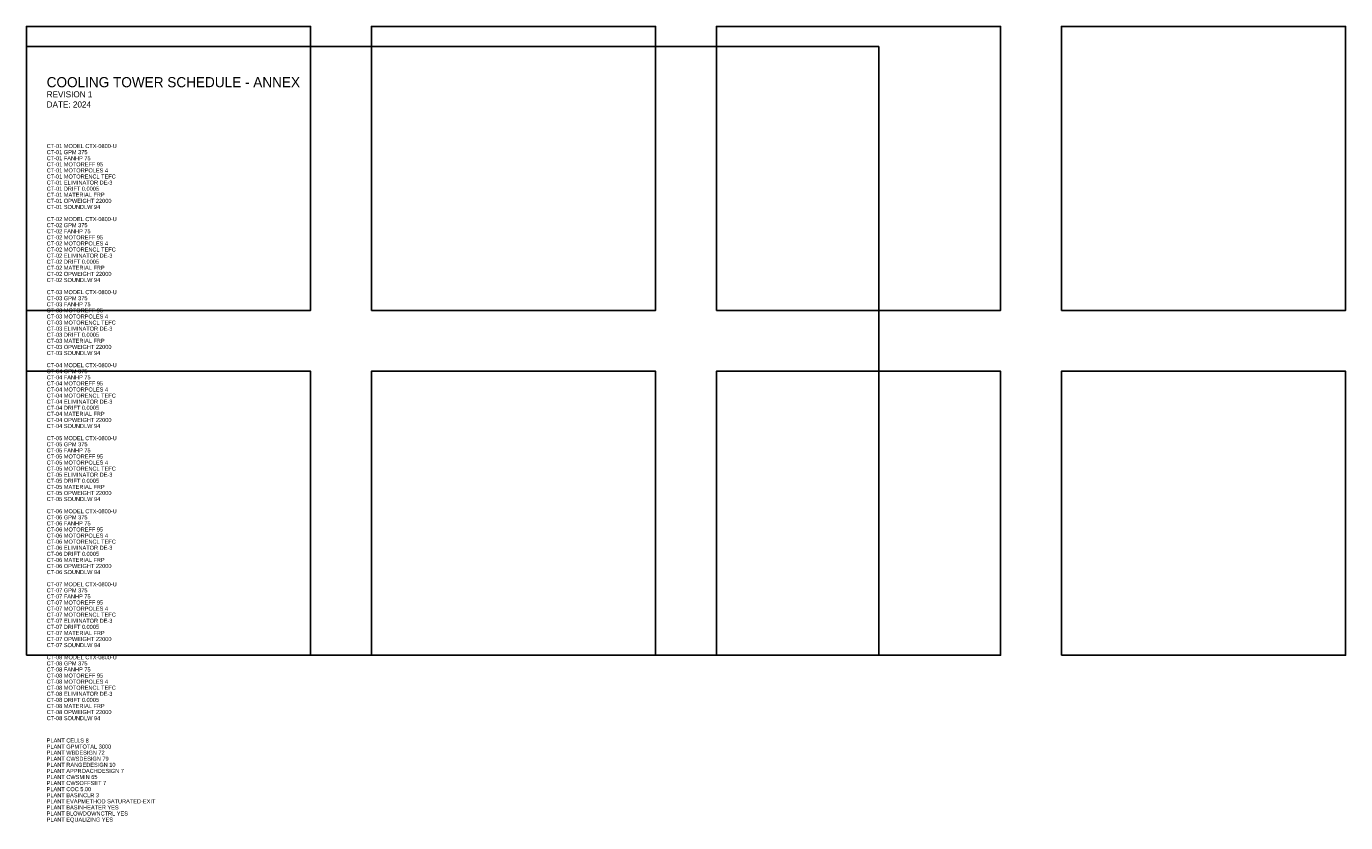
# Model space of a CAD drawing. Header units: metres. Extents: x 0 to 65, y -8.3 to 31.
import ezdxf

# ---------------------------------------------------------------- set-up
doc = ezdxf.new("R2010")
doc.units = ezdxf.units.M
for name, color, linetype in [('G-TBLK', 3, 'Continuous'), ('M-CTWR-PLAN', 2, 'Continuous'), ('M-CTWR-SCHD', 1, 'Continuous')]:
    doc.layers.add(name, color=color, linetype=linetype)

msp = doc.modelspace()

# ---------------------------------------------------------------- linework, layer by layer
at = {"layer": 'G-TBLK'}
msp.add_lwpolyline([(0, 0), (42, 0), (42, 30), (0, 30), (0, 0)], close=True, dxfattribs=at)
at = {"layer": 'M-CTWR-PLAN'}
for points in [[(0, 17), (14, 17), (14, 31), (0, 31), (0, 17)], [(17, 17), (31, 17), (31, 31), (17, 31), (17, 17)], [(34, 17), (48, 17), (48, 31), (34, 31), (34, 17)], [(51, 17), (65, 17), (65, 31), (51, 31), (51, 17)], [(0, 0), (14, 0), (14, 14), (0, 14), (0, 0)], [(17, 0), (31, 0), (31, 14), (17, 14), (17, 0)], [(34, 0), (48, 0), (48, 14), (34, 14), (34, 0)], [(51, 0), (65, 0), (65, 14), (51, 14), (51, 0)]]:
    msp.add_lwpolyline(points, close=True, dxfattribs=at)

# ---------------------------------------------------------------- texts
at = {"layer": 'G-TBLK'}
for s, height, p in [('COOLING TOWER SCHEDULE - ANNEX', 0.5, (1, 28)), ('REVISION 1', 0.3, (1, 27.5)), ('DATE: 2024', 0.3, (1, 27))]:
    msp.add_text(s, height=height, dxfattribs=at).set_placement(p)
at = {"layer": 'M-CTWR-SCHD'}
for s, p in [('CT-01 MODEL CTX-0800-U', (1, 25)), ('CT-01 GPM 375', (1, 24.7)), ('CT-01 FANHP 75', (1, 24.4)), ('CT-01 MOTOREFF 95', (1, 24.1)), ('CT-01 MOTORPOLES 4', (1, 23.8)), ('CT-01 MOTORENCL TEFC', (1, 23.5)), ('CT-01 ELIMINATOR DE-3', (1, 23.2)), ('CT-01 DRIFT 0.0005', (1, 22.9)), ('CT-01 MATERIAL FRP', (1, 22.6)), ('CT-01 OPWEIGHT 22000', (1, 22.3)), ('CT-01 SOUNDLW 94', (1, 22)), ('CT-02 MODEL CTX-0800-U', (1, 21.4)), ('CT-02 GPM 375', (1, 21.1)), ('CT-02 FANHP 75', (1, 20.8)), ('CT-02 MOTOREFF 95', (1, 20.5)), ('CT-02 MOTORPOLES 4', (1, 20.2)), ('CT-02 MOTORENCL TEFC', (1, 19.9)), ('CT-02 ELIMINATOR DE-3', (1, 19.6)), ('CT-02 DRIFT 0.0005', (1, 19.3)), ('CT-02 MATERIAL FRP', (1, 19)), ('CT-02 OPWEIGHT 22000', (1, 18.7)), ('CT-02 SOUNDLW 94', (1, 18.4)), ('CT-03 MODEL CTX-0800-U', (1, 17.8)), ('CT-03 GPM 375', (1, 17.5)), ('CT-03 FANHP 75', (1, 17.2)), ('CT-03 MOTOREFF 95', (1, 16.9)), ('CT-03 MOTORPOLES 4', (1, 16.6)), ('CT-03 MOTORENCL TEFC', (1, 16.3)), ('CT-03 ELIMINATOR DE-3', (1, 16)), ('CT-03 DRIFT 0.0005', (1, 15.7)), ('CT-03 MATERIAL FRP', (1, 15.4)), ('CT-03 OPWEIGHT 22000', (1, 15.1)), ('CT-03 SOUNDLW 94', (1, 14.8)), ('CT-04 MODEL CTX-0800-U', (1, 14.2)), ('CT-04 GPM 375', (1, 13.9)), ('CT-04 FANHP 75', (1, 13.6)), ('CT-04 MOTOREFF 95', (1, 13.3)), ('CT-04 MOTORPOLES 4', (1, 13)), ('CT-04 MOTORENCL TEFC', (1, 12.7)), ('CT-04 ELIMINATOR DE-3', (1, 12.4)), ('CT-04 DRIFT 0.0005', (1, 12.1)), ('CT-04 MATERIAL FRP', (1, 11.8)), ('CT-04 OPWEIGHT 22000', (1, 11.5)), ('CT-04 SOUNDLW 94', (1, 11.2)), ('CT-05 MODEL CTX-0800-U', (1, 10.6)), ('CT-05 GPM 375', (1, 10.3)), ('CT-05 FANHP 75', (1, 10)), ('CT-05 MOTOREFF 95', (1, 9.7)), ('CT-05 MOTORPOLES 4', (1, 9.4)), ('CT-05 MOTORENCL TEFC', (1, 9.1)), ('CT-05 ELIMINATOR DE-3', (1, 8.8)), ('CT-05 DRIFT 0.0005', (1, 8.5)), ('CT-05 MATERIAL FRP', (1, 8.2)), ('CT-05 OPWEIGHT 22000', (1, 7.9)), ('CT-05 SOUNDLW 94', (1, 7.6)), ('CT-06 MODEL CTX-0800-U', (1, 7)), ('CT-06 GPM 375', (1, 6.7)), ('CT-06 FANHP 75', (1, 6.4)), ('CT-06 MOTOREFF 95', (1, 6.1)), ('CT-06 MOTORPOLES 4', (1, 5.8)), ('CT-06 MOTORENCL TEFC', (1, 5.5)), ('CT-06 ELIMINATOR DE-3', (1, 5.2)), ('CT-06 DRIFT 0.0005', (1, 4.9)), ('CT-06 MATERIAL FRP', (1, 4.6)), ('CT-06 OPWEIGHT 22000', (1, 4.3)), ('CT-06 SOUNDLW 94', (1, 4)), ('CT-07 MODEL CTX-0800-U', (1, 3.4)), ('CT-07 GPM 375', (1, 3.1)), ('CT-07 FANHP 75', (1, 2.8)), ('CT-07 MOTOREFF 95', (1, 2.5)), ('CT-07 MOTORPOLES 4', (1, 2.2)), ('CT-07 MOTORENCL TEFC', (1, 1.9)), ('CT-07 ELIMINATOR DE-3', (1, 1.6)), ('CT-07 DRIFT 0.0005', (1, 1.3)), ('CT-07 MATERIAL FRP', (1, 1)), ('CT-07 OPWEIGHT 22000', (1, 0.7)), ('CT-07 SOUNDLW 94', (1, 0.4)), ('CT-08 MODEL CTX-0800-U', (1, -0.2)), ('CT-08 GPM 375', (1, -0.5)), ('CT-08 FANHP 75', (1, -0.8)), ('CT-08 MOTOREFF 95', (1, -1.1)), ('CT-08 MOTORPOLES 4', (1, -1.4)), ('CT-08 MOTORENCL TEFC', (1, -1.7)), ('CT-08 ELIMINATOR DE-3', (1, -2)), ('CT-08 DRIFT 0.0005', (1, -2.3)), ('CT-08 MATERIAL FRP', (1, -2.6)), ('CT-08 OPWEIGHT 22000', (1, -2.9)), ('CT-08 SOUNDLW 94', (1, -3.2)), ('PLANT CELLS 8', (1, -4.3)), ('PLANT GPMTOTAL 3000', (1, -4.6)), ('PLANT WBDESIGN 72', (1, -4.9)), ('PLANT CWSDESIGN 79', (1, -5.2)), ('PLANT RANGEDESIGN 10', (1, -5.5)), ('PLANT APPROACHDESIGN 7', (1, -5.8)), ('PLANT CWSMIN 65', (1, -6.1)), ('PLANT CWSOFFSET 7', (1, -6.4)), ('PLANT COC 5.00', (1, -6.7)), ('PLANT BASINCLR 3', (1, -7)), ('PLANT EVAPMETHOD SATURATED-EXIT', (1, -7.3)), ('PLANT BASINHEATER YES', (1, -7.6)), ('PLANT BLOWDOWNCTRL YES', (1, -7.9)), ('PLANT EQUALIZING YES', (1, -8.2))]:
    msp.add_text(s, height=0.2, dxfattribs=at).set_placement(p)

doc.saveas('drawing.dxf')
